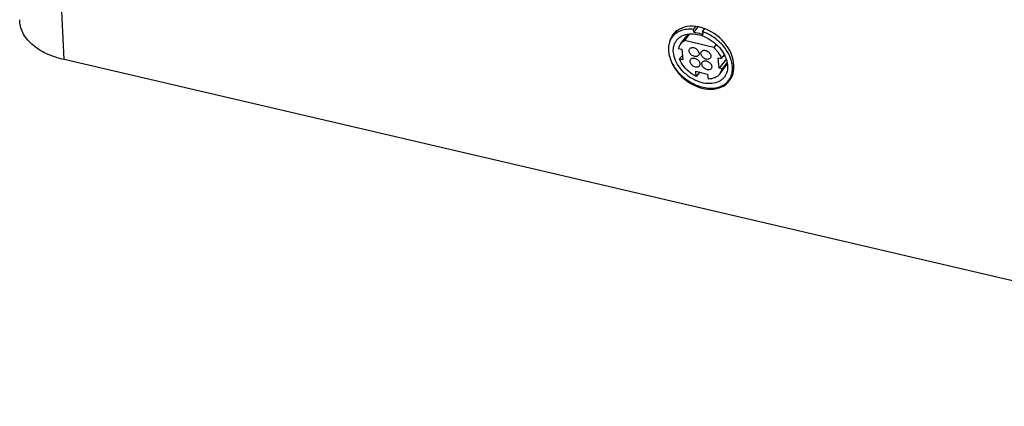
# Model space of a CAD drawing. Header units: inches. Extents: x 0 to 17, y 0 to 11.
# Tile 6 of 10: x 10.1 to 13, y 2.6 to 3.7. Entities that reach past the tile are written whole.
import ezdxf

# ---------------------------------------------------------------- set-up
doc = ezdxf.new("R2010")
doc.units = ezdxf.units.IN
doc.header["$LTSCALE"] = 0.935
doc.header["$MEASUREMENT"] = 0
doc.layers.get('0').update_dxf_attribs({"linetype": 'CONTINUOUS'})
doc.layers.add('02___PRT_ALL_AXES', color=7, linetype='CONTINUOUS')

msp = doc.modelspace()

# ---------------------------------------------------------------- linework, layer by layer
at = {"color": 7, "linetype": 'Continuous'}
for p, q in [((10.27522, 3.63466), (10.23895, 4.39351)), ((14.54565, 2.63905), (10.27522, 3.63466))]:
    msp.add_line(p, q, dxfattribs=at)
for centre, major_axis, ratio, start_param, end_param in [((12.10672, 3.64024), (-0.07891, 0.06899), 0.7439399, 0.7523905, 6.7703128), ((12.12333, 3.66175), (-0.08002, 0.06764), 0.7340665, 0.2114076, 0.2449405)]:
    msp.add_ellipse(centre, major_axis=major_axis, ratio=ratio, start_param=start_param, end_param=end_param, dxfattribs=at)
msp.add_open_spline([(10.27522, 3.63466), (10.25721, 3.63885), (10.22399, 3.64987), (10.18222, 3.6759), (10.15834, 3.70498), (10.14903, 3.73025), (10.14749, 3.74304), (10.14749, 3.74935)], degree=3, knots=[0, 0, 0, 0, 0.3010805, 0.5649428, 0.7924539, 0.8973511, 1, 1, 1, 1], dxfattribs=at)
at = {"layer": '02___PRT_ALL_AXES', "color": 7, "linetype": 'Continuous'}
for p, q in [((12.02744, 3.70506), (12.03747, 3.71805)), ((12.07294, 3.70846), (12.05824, 3.68944)), ((12.08426, 3.72146), (12.09097, 3.73016)), ((12.08498, 3.71327), (12.08426, 3.72146)), ((12.09729, 3.72921), (12.08498, 3.71327)), ((12.11044, 3.71535), (12.11693, 3.72375)), ((12.11044, 3.71535), (12.11116, 3.70716)), ((12.04841, 3.68069), (12.06921, 3.70761)), ((12.14331, 3.66961), (12.05824, 3.68944)), ((12.04183, 3.66678), (12.05103, 3.66463)), ((12.05103, 3.66463), (12.05369, 3.6344)), ((12.14981, 3.67802), (12.14331, 3.66961)), ((12.05258, 3.64701), (12.0445, 3.63655)), ((12.05369, 3.6344), (12.0445, 3.63655)), ((12.15796, 3.61009), (12.15529, 3.64032)), ((12.15529, 3.64032), (12.16449, 3.63818)), ((12.17798, 3.63601), (12.15796, 3.61009)), ((12.17249, 3.64854), (12.16449, 3.63818)), ((12.18068, 3.62546), (12.16715, 3.60795)), ((12.09234, 3.58669), (12.09105, 3.60125)), ((12.09105, 3.60125), (12.12499, 3.59334)), ((12.10168, 3.59877), (12.09234, 3.58669)), ((12.16715, 3.60795), (12.15796, 3.61009)), ((12.16057, 3.59404), (12.18171, 3.6214)), ((12.16715, 3.60795), (12.1606, 3.59407)), ((12.12499, 3.59334), (12.12628, 3.57877)), ((12.18599, 3.57542), (12.1961, 3.5885))]:
    msp.add_line(p, q, dxfattribs=at)
for centre, radius, start, end in [((12.06376, 3.66883), 0.05089, 135.2321, 142.32215), ((12.06392, 3.66867), 0.05111, 134.02911, 135.23172), ((12.07039, 3.66376), 0.04349, 142.40688, 154.12307), ((12.14561, 3.6056), 0.05041, 322.30888, 322.72302)]:
    msp.add_arc(centre, radius, start, end, dxfattribs=at)
for points, knots in [([(12.08426, 3.72146), (12.07882, 3.72204), (12.06817, 3.7223), (12.05289, 3.71973), (12.03934, 3.71423), (12.03168, 3.7086), (12.02839, 3.70542)], [0, 0, 0, 0, 0.27384, 0.5302538, 0.770704, 1, 1, 1, 1]), ([(12.03593, 3.69029), (12.03792, 3.69287), (12.04259, 3.69765), (12.05422, 3.7052), (12.07262, 3.71), (12.09682, 3.70813), (12.12154, 3.69941), (12.14457, 3.68462), (12.16901, 3.66003), (12.18083, 3.63548), (12.18226, 3.61923)], [0, 0, 0, 0, 0.0500644, 0.1013984, 0.2112217, 0.3341652, 0.4687201, 0.6095816, 0.7497101, 1, 1, 1, 1]), ([(12.08498, 3.71327), (12.08714, 3.71307), (12.09605, 3.71193), (12.10478, 3.70953), (12.11116, 3.70716)], [0, 0, 0, 0, 0.2419639, 1, 1, 1, 1]), ([(12.18572, 3.57507), (12.18937, 3.57987), (12.19512, 3.59123), (12.19764, 3.61075), (12.19433, 3.63166), (12.18556, 3.65273), (12.1719, 3.67279), (12.14845, 3.69652), (12.1262, 3.70972), (12.11044, 3.71535)], [0, 0, 0, 0, 0.1001814, 0.2062549, 0.3218395, 0.4477177, 0.5822549, 0.7221588, 1, 1, 1, 1]), ([(12.02348, 3.69993), (12.02059, 3.69619), (12.01577, 3.68768), (12.01215, 3.67313), (12.01215, 3.65728), (12.01702, 3.63463), (12.03192, 3.60674), (12.05939, 3.57897), (12.09319, 3.55941), (12.12394, 3.55203), (12.14709, 3.55305), (12.16242, 3.55705), (12.1756, 3.56423), (12.18261, 3.57104), (12.1855, 3.57478)], [0, 0, 0, 0, 0.0515654, 0.1050427, 0.1618819, 0.2228331, 0.3562214, 0.500004, 0.6437844, 0.7771726, 0.8381211, 0.8949575, 0.9484338, 1, 1, 1, 1]), ([(12.02672, 3.6555), (12.0263, 3.66027), (12.02653, 3.66966), (12.02929, 3.67869), (12.03126, 3.68274)], [0, 0, 0, 0, 0.5154635, 1, 1, 1, 1]), ([(12.04183, 3.66678), (12.04214, 3.66806), (12.04358, 3.673), (12.04606, 3.67765), (12.04841, 3.68068)], [0, 0, 0, 0, 0.2554807, 1, 1, 1, 1]), ([(12.04841, 3.68068), (12.04907, 3.68155), (12.05193, 3.68491), (12.05541, 3.68771), (12.05824, 3.68944)], [0, 0, 0, 0, 0.2478616, 1, 1, 1, 1]), ([(12.17305, 3.58444), (12.17106, 3.58185), (12.1664, 3.57707), (12.15476, 3.56953), (12.13636, 3.56473), (12.11217, 3.56659), (12.08744, 3.57532), (12.06442, 3.5901), (12.03998, 3.6147), (12.02815, 3.63924), (12.02672, 3.6555)], [0, 0, 0, 0, 0.0500644, 0.1013984, 0.2112217, 0.3341652, 0.4687201, 0.6095816, 0.7497101, 1, 1, 1, 1]), ([(12.07205, 3.65973), (12.07195, 3.66088), (12.07209, 3.66315), (12.07308, 3.66522), (12.07374, 3.66607)], [0, 0, 0, 0, 0.5170882, 1, 1, 1, 1]), ([(12.09864, 3.6468), (12.09791, 3.64585), (12.09589, 3.64423), (12.09197, 3.64323), (12.08757, 3.64357), (12.08153, 3.64572), (12.0752, 3.65078), (12.07231, 3.65678), (12.07205, 3.65973)], [0, 0, 0, 0, 0.1010099, 0.211151, 0.3344137, 0.4692982, 0.7490831, 1, 1, 1, 1]), ([(12.07374, 3.66607), (12.07447, 3.66702), (12.0765, 3.66864), (12.08041, 3.66964), (12.08481, 3.6693), (12.09086, 3.66715), (12.09718, 3.6621), (12.10007, 3.65609), (12.10033, 3.65314)], [0, 0, 0, 0, 0.1010099, 0.211151, 0.3344137, 0.4692982, 0.7490831, 1, 1, 1, 1]), ([(12.10033, 3.65314), (12.10043, 3.65199), (12.10029, 3.64972), (12.0993, 3.64765), (12.09864, 3.6468)], [0, 0, 0, 0, 0.5170882, 1, 1, 1, 1]), ([(12.10599, 3.65182), (12.10589, 3.65297), (12.10603, 3.65524), (12.10702, 3.65731), (12.10767, 3.65816)], [0, 0, 0, 0, 0.5170882, 1, 1, 1, 1]), ([(12.13258, 3.63888), (12.13185, 3.63794), (12.12982, 3.63632), (12.12591, 3.63532), (12.12151, 3.63566), (12.11546, 3.63781), (12.10913, 3.64286), (12.10625, 3.64887), (12.10599, 3.65182)], [0, 0, 0, 0, 0.1010099, 0.211151, 0.3344137, 0.4692982, 0.7490831, 1, 1, 1, 1]), ([(12.10767, 3.65816), (12.10841, 3.65911), (12.11043, 3.66073), (12.11435, 3.66172), (12.11875, 3.66139), (12.12479, 3.65924), (12.13112, 3.65418), (12.13401, 3.64818), (12.13427, 3.64523)], [0, 0, 0, 0, 0.1010099, 0.211151, 0.3344137, 0.4692982, 0.7490831, 1, 1, 1, 1]), ([(12.14331, 3.66961), (12.14569, 3.66731), (12.15437, 3.65805), (12.16122, 3.64697), (12.16449, 3.63818)], [0, 0, 0, 0, 0.2610438, 1, 1, 1, 1]), ([(12.09234, 3.58669), (12.08689, 3.58924), (12.0668, 3.60111), (12.05053, 3.62032), (12.0445, 3.63655)], [0, 0, 0, 0, 0.2580182, 1, 1, 1, 1]), ([(12.07472, 3.6295), (12.07461, 3.63065), (12.07475, 3.63292), (12.07574, 3.63499), (12.0764, 3.63584)], [0, 0, 0, 0, 0.5170882, 1, 1, 1, 1]), ([(12.10131, 3.61656), (12.10058, 3.61562), (12.09855, 3.614), (12.09464, 3.613), (12.09023, 3.61334), (12.08419, 3.61549), (12.07786, 3.62054), (12.07498, 3.62655), (12.07472, 3.6295)], [0, 0, 0, 0, 0.1010099, 0.211151, 0.3344137, 0.4692982, 0.7490831, 1, 1, 1, 1]), ([(12.0764, 3.63584), (12.07713, 3.63678), (12.07916, 3.63841), (12.08307, 3.6394), (12.08748, 3.63907), (12.09352, 3.63692), (12.09985, 3.63186), (12.10274, 3.62586), (12.103, 3.62291)], [0, 0, 0, 0, 0.1010099, 0.211151, 0.3344137, 0.4692982, 0.7490831, 1, 1, 1, 1]), ([(12.10865, 3.62159), (12.10855, 3.62273), (12.10869, 3.62501), (12.10968, 3.62708), (12.11034, 3.62793)], [0, 0, 0, 0, 0.5170882, 1, 1, 1, 1]), ([(12.11034, 3.62793), (12.11107, 3.62887), (12.1131, 3.63049), (12.11701, 3.63149), (12.12141, 3.63116), (12.12746, 3.62901), (12.13379, 3.62395), (12.13667, 3.61795), (12.13693, 3.61499)], [0, 0, 0, 0, 0.1010099, 0.211151, 0.3344137, 0.4692982, 0.7490831, 1, 1, 1, 1]), ([(12.13427, 3.64523), (12.13437, 3.64408), (12.13423, 3.64181), (12.13324, 3.63973), (12.13258, 3.63888)], [0, 0, 0, 0, 0.5170882, 1, 1, 1, 1]), ([(12.103, 3.62291), (12.1031, 3.62176), (12.10296, 3.61949), (12.10197, 3.61741), (12.10131, 3.61656)], [0, 0, 0, 0, 0.5170882, 1, 1, 1, 1]), ([(12.13525, 3.60865), (12.13451, 3.60771), (12.13249, 3.60609), (12.12857, 3.60509), (12.12417, 3.60543), (12.11813, 3.60758), (12.1118, 3.61263), (12.10891, 3.61863), (12.10865, 3.62159)], [0, 0, 0, 0, 0.1010099, 0.211151, 0.3344137, 0.4692982, 0.7490831, 1, 1, 1, 1]), ([(12.13693, 3.61499), (12.13703, 3.61385), (12.13689, 3.61158), (12.13591, 3.6095), (12.13525, 3.60865)], [0, 0, 0, 0, 0.5170882, 1, 1, 1, 1]), ([(12.18226, 3.61923), (12.18282, 3.61293), (12.18209, 3.60046), (12.17665, 3.5891), (12.17305, 3.58444)], [0, 0, 0, 0, 0.5179003, 1, 1, 1, 1]), ([(12.16059, 3.59407), (12.15875, 3.59168), (12.15434, 3.58728), (12.14313, 3.58069), (12.13304, 3.57887), (12.12628, 3.57877)], [0, 0, 0, 0, 0.2342581, 0.475868, 1, 1, 1, 1])]:
    msp.add_open_spline(points, degree=3, knots=knots, dxfattribs=at)

doc.saveas('drawing.dxf')
